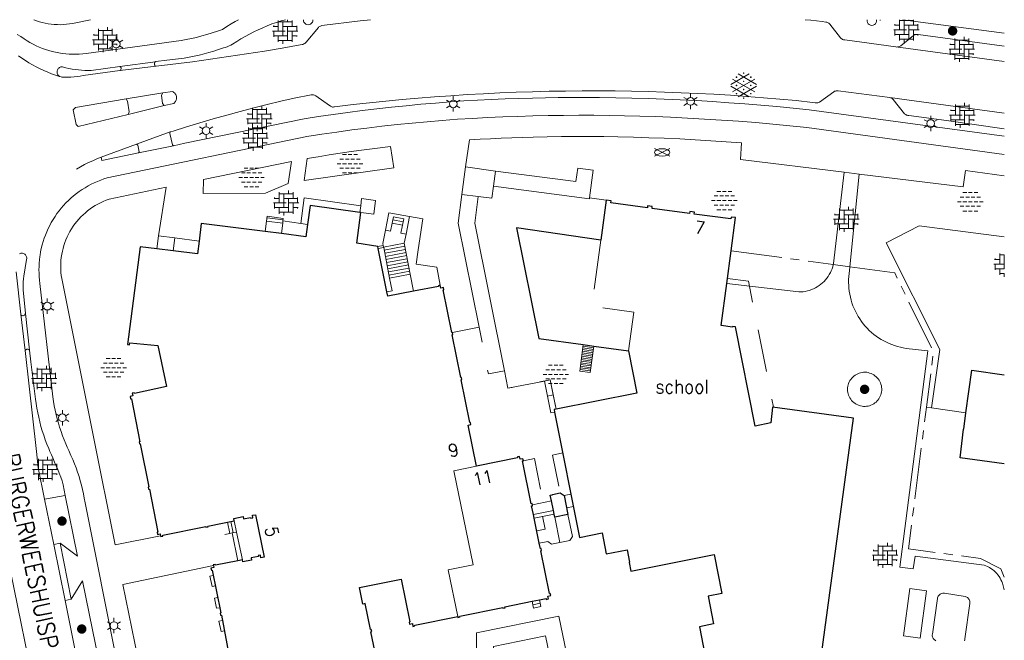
# Model space of a CAD drawing. Header units: metres. Extents: x 118578 to 118717, y 483740 to 483824.
# Tile 17 of 17: x 118674.61 to 118689.08, y 483800.49 to 483809.61. Entities that reach past the tile are written whole.
import ezdxf
from ezdxf.enums import TextEntityAlignment as Align

# ---------------------------------------------------------------- set-up
doc = ezdxf.new("R2010")
doc.units = ezdxf.units.M
doc.header["$MEASUREMENT"] = 0
for name, pattern in [('DGN Style 2', [1.038539, 0.623123, -0.415416]), ('DGN Style 3', [1.453955, 1.038539, -0.415416]), ('hek', [1.14, 0.75, -0.13, 0.13, -0.13])]:
    doc.linetypes.add(name, pattern=pattern)
for name, color, linetype, lineweight in [('Baakschild', 7, 'Continuous', 0), ('Barrier', 7, 'Continuous', 0), ('Kader', 7, 'Continuous', 0), ('Level 17', 7, 'Continuous', 0), ('Level 19', 7, 'Continuous', 0), ('Level 2', 7, 'Continuous', 0), ('Level 21', 7, 'Continuous', 0), ('Level 22', 7, 'Continuous', 0), ('Level 23', 7, 'Continuous', 0), ('Level 30', 7, 'Continuous', 0), ('Level 31', 7, 'Continuous', 0), ('Level 33', 7, 'Continuous', 0), ('Level 4', 7, 'Continuous', 0), ('Level 5', 7, 'Continuous', 0), ('Level 50', 7, 'Continuous', 0), ('Level 62', 7, 'Continuous', 0), ('Oml_ voetganger', 7, 'Continuous', 0), ('Omleiding fiets', 7, 'Continuous', 0), ('Omleiding OV', 7, 'Continuous', 0), ('Werkterrein', 7, 'Continuous', 0)]:
    doc.layers.add(name, color=color, linetype=linetype, lineweight=lineweight)
doc.styles.add('Style-STANDARD', font='STANDARD.shx')

# ---------------------------------------------------------------- blocks, each defined once
blk = doc.blocks.new('ONVERH_1')
at = {"layer": 'Barrier', "color": 7, "linetype": 'Continuous', "lineweight": 0}
for p, q in [((-1.18, 0.54), (-0.75, 0.54)), ((-0.86, 1.08), (-0.42, 1.08)), ((-0.54, 0.54), (-0.1, 0.54)), ((-0.21, 1.08), (0.22, 1.08)), ((0.12, 0.54), (0.55, 0.54)), ((0.44, 1.08), (0.87, 1.08)), ((0.77, 0.54), (1.2, 0.54)), ((-1.5, -0.01), (-1.07, -0.01)), ((-1.18, -0.54), (-0.75, -0.54)), ((-1.18, -0.54), (-0.75, -0.54)), ((-0.86, -0.01), (-0.42, -0.01)), ((-0.86, -1.09), (-0.42, -1.09)), ((-0.54, -0.54), (-0.1, -0.54)), ((-0.21, -0.01), (0.22, -0.01)), ((-0.21, -1.09), (0.22, -1.09)), ((0.12, -0.54), (0.55, -0.54)), ((0.44, -0.01), (0.87, -0.01)), ((0.44, -1.09), (0.87, -1.09)), ((0.77, -0.54), (1.2, -0.54)), ((1.09, -0.01), (1.5, -0.01))]:
    blk.add_line(p, q, dxfattribs=at)
blk = doc.blocks.new('OVERH_1')
at = {"layer": 'Barrier', "color": 7, "linetype": 'Continuous', "lineweight": 0}
for p, q in [((-0.81, 0), (-0.81, 1.26)), ((0.27, 1.08), (0.27, 1.47)), ((0.82, 0.54), (0.82, 1.26)), ((-1.5, 0), (0, 0)), ((-1.4, 0.54), (-0.81, 0.54)), ((-1.35, 0.54), (-1.35, 0.65)), ((-1.35, -0.65), (-1.35, 0)), ((-0.81, 1.08), (0.82, 1.08)), ((-0.27, -0.54), (-0.27, 1.08)), ((-0.27, 0.54), (1.35, 0.54)), ((0.27, -1.08), (0.27, 0.54)), ((0.27, 0), (1.5, 0)), ((0.82, -1.26), (0.82, 0)), ((1.35, 0), (1.35, 0.65)), ((-1.35, -0.54), (0.27, -0.54)), ((-0.81, -1.26), (-0.81, -0.54)), ((-0.81, -1.08), (0.82, -1.08)), ((-0.26, -1.48), (-0.26, -1.08)), ((0.82, -0.54), (1.4, -0.54)), ((1.35, -0.65), (1.35, -0.54))]:
    blk.add_line(p, q, dxfattribs=at)
blk = doc.blocks.new('GVERH_1')
at = {"layer": 'Barrier', "color": 7, "linetype": 'Continuous', "lineweight": 0}
for p, q in [((-1.5, 0.1), (0.66, 1.35)), ((-0.66, 1.35), (1.5, 0.1)), ((-1.3, 0.75), (1.3, -0.75)), ((-1.3, -0.75), (0, 0)), ((0, 0), (1.3, 0.75)), ((-1.5, -0.1), (0.66, -1.34)), ((-0.66, -1.34), (1.5, -0.1))]:
    blk.add_line(p, q, dxfattribs=at)
for centre in [(0, 1.45), (-0.84, 0.97), (-0.84, 0), (0, 0.48), (0.83, 0), (0.84, 0.97), (-0.84, -0.97), (0, -0.48), (0.83, -0.97), (0, -1.49)]:
    blk.add_circle(centre, 0.035, dxfattribs=at)
blk = doc.blocks.new('LANTPL_1')
at = {"layer": 'Level 50', "color": 7, "linetype": 'Continuous', "lineweight": 13}
for p, q in [((-0.38, 0.22), (-0.78, 0.45)), ((0, 0.45), (0, 0.9)), ((0.78, 0.45), (0.39, 0.22)), ((-0.38, -0.22), (-0.78, -0.46)), ((0, -0.9), (0, -0.46)), ((0.78, -0.46), (0.39, -0.22))]:
    blk.add_line(p, q, dxfattribs=at)
blk.add_circle((0, 0), 0.45, dxfattribs=at)
blk = doc.blocks.new('BOOM_1')
at = {"layer": 'Oml_ voetganger', "linetype": 'Continuous', "lineweight": 0}
h = blk.add_hatch(color=7, dxfattribs=at)
edge = h.paths.add_edge_path()
edge.add_arc((0, 0), 0.56, 0, 360)
blk = doc.blocks.new('BRPIJP_1')
at = {"layer": 'Omleiding fiets', "color": 7, "linetype": 'Continuous', "lineweight": 0}
for p, q in [((-0.9, -0.45), (0.89, 0.44)), ((-0.9, 0.44), (0.89, -0.45))]:
    blk.add_line(p, q, dxfattribs=at)
blk.add_ellipse((0, -0.01), major_axis=(0.89, 0), ratio=0.5, dxfattribs=at)

msp = doc.modelspace()

# ---------------------------------------------------------------- linework, layer by layer
at = {"layer": 'Barrier', "color": 7, "linetype": 'Continuous', "lineweight": 0}
for p, q in [((118678.408, 483809.441), (118678.408, 483809.598)), ((118678.408, 483809.576), (118678.611, 483809.576)), ((118678.476, 483809.373), (118678.476, 483809.576)), ((118678.543, 483809.576), (118678.543, 483809.609)), ((118678.611, 483809.508), (118678.611, 483809.598)), ((118687.253, 483809.596), (118687.253, 483809.609)), ((118687.465, 483809.528), (118687.539, 483809.528)), ((118687.471, 483809.528), (118687.471, 483809.541)), ((118687.539, 483809.46), (118687.539, 483809.609)), ((118687.539, 483809.595), (118687.742, 483809.595)), ((118687.607, 483809.393), (118687.607, 483809.595)), ((118687.607, 483809.528), (118687.809, 483809.528)), ((118687.674, 483809.595), (118687.674, 483809.609)), ((118687.674, 483809.325), (118687.674, 483809.528)), ((118687.742, 483809.528), (118687.742, 483809.609)), ((118687.809, 483809.46), (118687.809, 483809.541)), ((118678.322, 483809.441), (118678.509, 483809.441)), ((118678.335, 483809.508), (118678.408, 483809.508)), ((118678.34, 483809.508), (118678.34, 483809.522)), ((118678.34, 483809.359), (118678.34, 483809.441)), ((118678.476, 483809.508), (118678.679, 483809.508)), ((118678.543, 483809.305), (118678.543, 483809.508)), ((118678.543, 483809.441), (118678.697, 483809.441)), ((118678.611, 483809.283), (118678.611, 483809.441)), ((118678.679, 483809.441), (118678.679, 483809.521)), ((118687.453, 483809.46), (118687.64, 483809.46)), ((118687.471, 483809.379), (118687.471, 483809.46)), ((118687.471, 483809.393), (118687.674, 483809.393)), ((118687.539, 483809.302), (118687.539, 483809.393)), ((118687.674, 483809.46), (118687.828, 483809.46)), ((118687.742, 483809.303), (118687.742, 483809.46)), ((118687.742, 483809.393), (118687.815, 483809.393)), ((118687.809, 483809.379), (118687.809, 483809.393)), ((118678.34, 483809.373), (118678.543, 483809.373)), ((118678.408, 483809.283), (118678.408, 483809.373)), ((118678.408, 483809.305), (118678.611, 483809.305)), ((118678.476, 483809.256), (118678.476, 483809.305)), ((118678.611, 483809.373), (118678.684, 483809.373)), ((118678.679, 483809.36), (118678.679, 483809.373)), ((118687.539, 483809.325), (118687.742, 483809.325)), ((118687.607, 483809.276), (118687.607, 483809.325)), ((118688.937, 483806.086), (118689.011, 483806.086)), ((118688.943, 483806.086), (118688.943, 483806.1)), ((118689.011, 483806.019), (118689.011, 483806.176)), ((118689.011, 483806.154), (118689.079, 483806.154)), ((118689.078, 483805.951), (118689.078, 483806.154)), ((118689.078, 483806.086), (118689.079, 483806.086)), ((118688.925, 483806.019), (118689.079, 483806.019)), ((118688.943, 483805.937), (118688.943, 483806.019)), ((118688.943, 483805.951), (118689.079, 483805.951)), ((118689.011, 483805.861), (118689.011, 483805.951)), ((118689.011, 483805.883), (118689.079, 483805.883)), ((118689.078, 483805.834), (118689.078, 483805.883))]:
    msp.add_line(p, q, dxfattribs=at)
at = {"layer": 'Kader', "color": 7, "linetype": 'Continuous', "lineweight": 30}
for p, q in [((118679.619, 483806.775), (118679.607, 483806.777)), ((118678.453, 483806.466), (118678.216, 483806.496)), ((118676.861, 483806.214), (118676.624, 483806.243)), ((118679.878, 483806.247), (118679.871, 483806.278)), ((118680.004, 483805.609), (118679.878, 483806.247)), ((118684.999, 483805.736), (118685.065, 483806.216)), ((118682.891, 483804.836), (118683.047, 483804.814)), ((118682.451, 483802.401), (118682.423, 483802.541)), ((118682.169, 483802.285), (118682.157, 483802.341)), ((118682.463, 483802.345), (118682.451, 483802.401)), ((118682.471, 483802.302), (118682.463, 483802.345)), ((118677.661, 483802.229), (118677.76, 483802.249)), ((118682.244, 483801.917), (118682.169, 483802.285)), ((118677.88, 483801.676), (118677.811, 483801.662)), ((118682.14, 483801.065), (118682.247, 483801.087))]:
    msp.add_line(p, q, dxfattribs=at)
at = {"layer": 'Kader', "color": 7, "linetype": 'Continuous', "lineweight": 30, "flags": 128}
for points in [[(118683.228, 483806.956), (118683.148, 483806.371), (118681.91, 483806.551), (118682.239, 483804.926), (118682.891, 483804.836)], [(118685.065, 483806.216), (118685.13, 483806.701), (118685.062, 483806.71), (118685.058, 483806.682), (118684.522, 483806.754), (118684.526, 483806.782), (118684.458, 483806.791), (118684.454, 483806.763), (118683.901, 483806.837), (118683.905, 483806.865), (118683.837, 483806.874), (118683.833, 483806.847), (118683.295, 483806.919), (118683.299, 483806.946), (118683.228, 483806.956)], [(118679.607, 483806.777), (118678.875, 483806.878), (118678.836, 483806.6)], [(118679.871, 483806.278), (118679.56, 483806.325), (118679.619, 483806.775)], [(118678.216, 483806.496), (118677.276, 483806.617), (118677.243, 483806.357)], [(118678.836, 483806.6), (118678.811, 483806.419), (118678.453, 483806.466)], [(118677.243, 483806.357), (118677.218, 483806.17), (118676.861, 483806.214)], [(118676.624, 483806.243), (118676.376, 483806.273), (118676.19, 483804.837), (118676.223, 483804.833), (118676.227, 483804.86), (118676.635, 483804.825), (118676.765, 483804.219), (118676.295, 483804.117), (118676.292, 483804.129), (118676.26, 483804.122), (118676.269, 483804.082), (118676.229, 483804.073), (118676.236, 483804.038), (118676.248, 483804.041), (118676.374, 483803.41), (118676.361, 483803.407), (118676.367, 483803.377), (118676.38, 483803.379), (118676.507, 483802.746), (118676.494, 483802.744), (118676.5, 483802.713), (118676.513, 483802.715), (118676.639, 483802.082), (118676.627, 483802.079), (118676.633, 483802.048), (118676.673, 483802.057), (118676.679, 483802.029)], [(118680.395, 483805.62), (118680.016, 483805.549), (118680.004, 483805.609)], [(118680.789, 483805.707), (118680.758, 483805.701), (118680.761, 483805.689), (118680.395, 483805.62)], [(118680.969, 483805.013), (118680.959, 483805.013), (118680.833, 483805.64), (118680.843, 483805.643), (118680.836, 483805.673), (118680.797, 483805.666), (118680.789, 483805.707)], [(118686.315, 483799.706), (118686.86, 483803.758), (118685.673, 483803.918), (118685.645, 483803.685), (118685.416, 483803.637), (118685.127, 483805.095), (118685.085, 483805.101), (118685.084, 483805.094), (118684.915, 483805.117), (118684.999, 483805.736)], [(118681.322, 483803.051), (118681.199, 483803.653), (118681.24, 483803.662), (118681.233, 483803.694), (118681.224, 483803.692), (118681.098, 483804.321), (118681.108, 483804.323), (118681.102, 483804.354), (118681.092, 483804.352), (118680.965, 483804.982), (118680.975, 483804.984), (118680.969, 483805.013)], [(118683.047, 483804.814), (118683.555, 483804.744), (118683.679, 483804.124), (118682.492, 483803.887)], [(118688.515, 483803.833), (118688.601, 483804.459), (118689.079, 483804.394)], [(118682.492, 483803.887), (118682.461, 483803.881), (118682.469, 483803.843)], [(118682.469, 483803.843), (118682.836, 483802.003), (118683.167, 483802.069), (118683.229, 483801.761), (118683.535, 483801.822), (118683.572, 483801.639), (118683.563, 483801.637), (118683.588, 483801.51), (118684.816, 483801.751), (118684.928, 483801.181), (118684.724, 483801.141), (118684.804, 483800.733), (118684.598, 483800.692), (118684.678, 483800.284), (118684.099, 483800.17), (118684.074, 483800.294), (118682.631, 483800.01), (118682.78, 483799.247), (118682.57, 483799.206), (118682.571, 483799.199)], [(118689.079, 483803.086), (118688.428, 483803.175), (118688.477, 483803.595), (118688.482, 483803.594), (118688.515, 483803.833)], [(118682.142, 483802.484), (118682.139, 483802.5), (118682.126, 483802.497), (118681.998, 483803.127), (118682.01, 483803.129), (118682.004, 483803.16), (118681.962, 483803.151), (118681.954, 483803.193), (118681.923, 483803.187), (118681.926, 483803.175), (118681.322, 483803.051)], [(118682.423, 483802.541), (118682.406, 483802.625), (118682.437, 483802.631), (118682.436, 483802.636), (118682.549, 483802.66), (118682.608, 483802.62), (118682.665, 483802.341), (118682.471, 483802.302)], [(118682.157, 483802.341), (118682.132, 483802.467), (118682.145, 483802.469), (118682.142, 483802.484)], [(118677.76, 483802.249), (118677.755, 483802.281), (118677.89, 483802.309), (118677.897, 483802.276), (118678.001, 483802.297), (118678.003, 483802.285), (118678.035, 483802.291), (118678.028, 483802.329), (118678.074, 483802.338), (118678.198, 483801.715), (118678.153, 483801.706), (118678.146, 483801.743), (118678.114, 483801.737), (118678.116, 483801.724), (118678.009, 483801.702), (118678.015, 483801.669), (118677.887, 483801.643), (118677.88, 483801.676)], [(118676.679, 483802.029), (118676.681, 483802.016), (118676.712, 483802.023), (118676.709, 483802.035), (118677.342, 483802.164), (118677.344, 483802.152), (118677.375, 483802.158), (118677.372, 483802.17), (118677.586, 483802.214), (118677.661, 483802.229)], [(118682.247, 483801.087), (118682.344, 483801.107), (118682.347, 483801.094), (118682.379, 483801.101), (118682.37, 483801.142), (118682.412, 483801.151), (118682.405, 483801.181), (118682.393, 483801.179), (118682.266, 483801.807), (118682.279, 483801.81), (118682.273, 483801.841), (118682.26, 483801.838), (118682.244, 483801.917)], [(118677.455, 483801.589), (118677.461, 483801.561), (118677.418, 483801.552), (118677.424, 483801.522), (118677.436, 483801.523), (118677.564, 483800.894), (118677.552, 483800.892), (118677.559, 483800.861), (118677.571, 483800.863), (118677.692, 483800.229), (118677.681, 483800.227), (118677.687, 483800.194), (118677.699, 483800.196), (118677.826, 483799.568), (118677.814, 483799.565), (118677.819, 483799.536), (118677.862, 483799.545), (118677.87, 483799.503), (118677.898, 483799.509), (118677.896, 483799.522), (118678.274, 483799.599)], [(118677.811, 483801.662), (118677.486, 483801.595), (118677.483, 483801.607), (118677.453, 483801.601), (118677.455, 483801.589)], [(118679.898, 483799.989), (118679.77, 483800.617), (118679.782, 483800.62), (118679.775, 483800.652), (118679.763, 483800.65), (118679.685, 483801.031), (118679.652, 483801.024), (118679.602, 483801.269), (118680.214, 483801.391), (118680.343, 483800.763), (118680.332, 483800.761), (118680.338, 483800.729), (118680.379, 483800.737), (118680.387, 483800.697), (118680.417, 483800.703), (118680.415, 483800.715), (118681.046, 483800.844)], [(118681.046, 483800.844), (118681.049, 483800.829), (118681.081, 483800.836), (118681.078, 483800.848), (118681.707, 483800.976), (118681.709, 483800.964), (118681.741, 483800.971), (118681.738, 483800.983), (118682.14, 483801.065)]]:
    msp.add_lwpolyline(points, dxfattribs=at)
at = {"layer": 'Level 17', "color": 7, "linetype": 'Continuous', "lineweight": 0}
for p, q in [((118689.079, 483808.994), (118687.484, 483809.209)), ((118676.078, 483808.923), (118676.605, 483808.992)), ((118676.614, 483808.925), (118676.079, 483808.861)), ((118676.171, 483808.447), (118676.71, 483808.537)), ((118687.397, 483808.465), (118689.079, 483808.235)), ((118676.73, 483808.35), (118676.2, 483808.218)), ((118676.323, 483807.779), (118676.818, 483807.96)), ((118675.805, 483807.589), (118676.323, 483807.779)), ((118676.355, 483807.651), (118676.866, 483807.757)), ((118686.723, 483807.369), (118686.948, 483807.341)), ((118679.607, 483806.777), (118679.62, 483806.876)), ((118678.737, 483806.615), (118678.477, 483806.652)), ((118678.737, 483806.615), (118678.836, 483806.6)), ((118674.623, 483805.281), (118674.689, 483804.75)), ((118674.753, 483804.753), (118674.69, 483805.291)), ((118680.969, 483805.013), (118681.359, 483805.091)), ((118688.008, 483803.907), (118688.515, 483803.833)), ((118675.277, 483802.622), (118674.973, 483802.564)), ((118674.973, 483802.564), (118675.107, 483801.9)), ((118675.107, 483801.9), (118675.2, 483801.917)), ((118675.274, 483801.079), (118675.107, 483801.9)), ((118675.2, 483801.917), (118675.364, 483801.098)), ((118675.364, 483801.098), (118675.274, 483801.079))]:
    msp.add_line(p, q, dxfattribs=at)
at = {"layer": 'Level 17', "color": 7, "linetype": 'Continuous', "lineweight": 0, "flags": 128}
for points in [[(118674.572, 483809.394), (118674.623, 483809.361), (118674.673, 483809.326), (118674.715, 483809.299), (118674.758, 483809.273), (118674.803, 483809.249), (118674.848, 483809.227), (118674.894, 483809.207), (118674.941, 483809.188), (118674.988, 483809.171), (118675.036, 483809.156), (118675.085, 483809.143), (118675.133, 483809.131), (118675.183, 483809.122), (118675.233, 483809.114), (118675.283, 483809.108), (118675.333, 483809.104), (118675.383, 483809.102), (118675.433, 483809.101), (118675.483, 483809.103), (118675.534, 483809.106), (118675.584, 483809.111), (118676.981, 483809.304), (118677.056, 483809.318), (118677.13, 483809.333), (118677.204, 483809.35), (118677.282, 483809.37), (118677.36, 483809.392), (118677.437, 483809.415), (118677.514, 483809.44), (118677.59, 483809.467), (118677.651, 483809.507), (118677.713, 483809.546), (118677.776, 483809.583), (118677.823, 483809.609)], [(118675.647, 483809.609), (118675.383, 483809.554), (118675.339, 483809.547), (118675.295, 483809.541), (118675.25, 483809.538), (118675.205, 483809.536), (118675.161, 483809.537), (118675.116, 483809.539), (118675.071, 483809.544), (118675.027, 483809.55), (118674.983, 483809.558), (118674.939, 483809.568), (118674.896, 483809.58), (118674.853, 483809.594), (118674.814, 483809.609)], [(118676.605, 483808.992), (118676.61, 483808.995), (118676.769, 483809.013), (118677.025, 483809.045), (118677.098, 483809.059), (118677.171, 483809.073), (118677.244, 483809.09), (118677.316, 483809.107), (118677.388, 483809.127), (118677.46, 483809.148), (118677.531, 483809.17), (118677.601, 483809.194), (118677.629, 483809.202), (118677.657, 483809.212), (118677.684, 483809.223), (118677.711, 483809.235), (118677.737, 483809.249), (118677.797, 483809.289), (118677.858, 483809.327), (118677.921, 483809.363), (118677.984, 483809.398), (118678.048, 483809.431), (118678.113, 483809.462), (118678.179, 483809.492), (118678.245, 483809.52), (118678.313, 483809.546), (118678.381, 483809.57), (118678.449, 483809.593), (118678.514, 483809.609)], [(118679.762, 483809.609), (118679.611, 483809.593), (118679.05, 483809.522), (118679.038, 483809.519), (118679.027, 483809.515), (118679.016, 483809.509), (118679.006, 483809.502), (118678.997, 483809.494), (118678.817, 483809.278), (118678.807, 483809.268), (118678.796, 483809.26), (118678.784, 483809.253), (118678.771, 483809.247), (118678.757, 483809.243), (118678.729, 483809.239), (118678.466, 483809.193), (118678.203, 483809.149), (118677.939, 483809.107), (118677.675, 483809.067), (118677.411, 483809.028), (118677.147, 483808.991), (118676.614, 483808.925)], [(118687.484, 483809.209), (118686.737, 483809.311), (118686.725, 483809.312), (118686.713, 483809.315), (118686.702, 483809.32), (118686.691, 483809.326), (118686.682, 483809.334), (118686.673, 483809.342), (118686.517, 483809.541), (118686.509, 483809.549), (118686.5, 483809.557), (118686.49, 483809.563), (118686.48, 483809.567), (118686.469, 483809.571), (118686.457, 483809.573), (118686.401, 483809.581), (118686.236, 483809.6), (118686.154, 483809.609)], [(118687.589, 483809.609), (118689.079, 483809.41)], [(118687.484, 483809.209), (118687.497, 483809.208), (118687.509, 483809.209), (118687.522, 483809.211), (118687.534, 483809.215), (118687.546, 483809.22), (118687.557, 483809.227), (118687.746, 483809.375), (118687.756, 483809.382), (118687.767, 483809.388), (118687.778, 483809.391), (118687.79, 483809.393), (118687.802, 483809.393), (118687.814, 483809.391), (118689.079, 483809.218)], [(118675.193, 483808.776), (118675.134, 483808.795), (118675.076, 483808.816), (118675.019, 483808.839), (118674.962, 483808.863), (118674.906, 483808.889), (118674.851, 483808.916), (118674.797, 483808.945), (118674.743, 483808.976), (118674.691, 483809.008), (118674.639, 483809.042), (118674.588, 483809.077)], [(118676.614, 483808.925), (118676.606, 483808.928), (118676.599, 483808.933), (118676.593, 483808.939), (118676.589, 483808.946), (118676.587, 483808.955), (118676.586, 483808.963), (118676.587, 483808.97), (118676.59, 483808.977), (118676.594, 483808.983), (118676.599, 483808.988), (118676.605, 483808.992)], [(118675.193, 483808.776), (118675.186, 483808.782), (118675.177, 483808.79), (118675.169, 483808.8), (118675.163, 483808.81), (118675.159, 483808.822), (118675.157, 483808.834), (118675.156, 483808.846), (118675.158, 483808.858), (118675.161, 483808.869), (118675.166, 483808.881), (118675.173, 483808.891), (118675.182, 483808.899), (118675.191, 483808.907), (118675.202, 483808.912), (118675.214, 483808.916), (118675.226, 483808.918), (118675.238, 483808.917), (118675.283, 483808.904), (118675.329, 483808.893), (118675.376, 483808.884), (118675.422, 483808.876), (118675.469, 483808.871), (118675.516, 483808.867), (118675.563, 483808.864), (118675.61, 483808.863), (118675.657, 483808.865), (118676.078, 483808.923)], [(118676.079, 483808.861), (118675.54, 483808.787), (118675.495, 483808.78), (118675.451, 483808.774), (118675.406, 483808.769), (118675.361, 483808.767), (118675.315, 483808.765), (118675.27, 483808.765), (118675.225, 483808.767), (118675.218, 483808.768), (118675.193, 483808.776)], [(118676.079, 483808.861), (118676.086, 483808.865), (118676.092, 483808.871), (118676.096, 483808.879), (118676.098, 483808.887), (118676.098, 483808.895), (118676.097, 483808.902), (118676.094, 483808.909), (118676.089, 483808.915), (118676.084, 483808.919), (118676.078, 483808.923)], [(118676.73, 483808.35), (118676.708, 483808.379), (118676.69, 483808.498), (118676.71, 483808.537)], [(118676.71, 483808.537), (118676.851, 483808.556), (118676.863, 483808.549), (118676.874, 483808.541), (118676.885, 483808.531), (118676.893, 483808.52), (118676.9, 483808.508), (118676.906, 483808.495), (118676.91, 483808.482), (118676.911, 483808.468), (118676.912, 483808.455), (118676.91, 483808.442), (118676.907, 483808.43), (118676.903, 483808.418), (118676.897, 483808.406), (118676.889, 483808.396), (118676.881, 483808.386), (118676.871, 483808.378), (118676.73, 483808.35)], [(118676.818, 483807.96), (118676.863, 483807.974), (118677.059, 483808.034), (118677.255, 483808.093), (118677.452, 483808.151), (118677.65, 483808.206), (118677.847, 483808.26), (118678.046, 483808.312), (118678.244, 483808.362), (118678.443, 483808.411), (118678.643, 483808.458), (118678.891, 483808.506), (118678.903, 483808.507), (118678.915, 483808.506), (118678.927, 483808.504), (118678.938, 483808.5), (118678.949, 483808.495), (118678.96, 483808.489), (118679.161, 483808.35), (118679.168, 483808.343), (118679.176, 483808.337), (118679.185, 483808.332), (118679.195, 483808.328), (118679.205, 483808.326), (118679.216, 483808.326), (118679.226, 483808.328), (118679.236, 483808.331), (118679.272, 483808.334), (118679.51, 483808.363), (118679.749, 483808.389), (118679.988, 483808.413), (118680.227, 483808.436), (118680.466, 483808.457), (118680.706, 483808.476), (118680.945, 483808.493), (118681.185, 483808.509), (118681.425, 483808.522), (118681.665, 483808.533), (118681.905, 483808.543), (118682.145, 483808.551), (118682.387, 483808.557), (118682.63, 483808.561), (118682.872, 483808.563), (118683.115, 483808.564), (118683.357, 483808.562), (118683.6, 483808.559), (118683.843, 483808.553), (118684.085, 483808.546), (118684.327, 483808.537), (118684.57, 483808.526), (118684.812, 483808.513), (118685.054, 483808.498), (118685.296, 483808.481), (118685.538, 483808.463), (118685.779, 483808.442), (118686.021, 483808.42), (118686.262, 483808.395), (118686.3, 483808.387), (118686.313, 483808.386), (118686.326, 483808.387), (118686.339, 483808.389), (118686.351, 483808.394), (118686.362, 483808.4), (118686.573, 483808.551), (118686.585, 483808.557), (118686.597, 483808.561), (118686.61, 483808.564), (118686.623, 483808.566), (118686.636, 483808.566), (118687.397, 483808.465)], [(118676.2, 483808.218), (118675.468, 483808.042), (118675.438, 483808.068), (118675.393, 483808.286), (118675.425, 483808.318), (118676.171, 483808.447)], [(118676.2, 483808.218), (118676.218, 483808.255), (118676.193, 483808.41), (118676.171, 483808.447)], [(118676.866, 483807.757), (118677.034, 483807.794), (118678.787, 483808.153), (118679.001, 483808.185), (118679.215, 483808.217), (118679.429, 483808.246), (118679.643, 483808.274), (118679.857, 483808.299), (118680.072, 483808.323), (118680.287, 483808.346), (118680.502, 483808.366), (118680.717, 483808.385), (118680.933, 483808.401), (118681.135, 483808.415), (118681.337, 483808.426), (118681.539, 483808.436), (118681.741, 483808.445), (118681.944, 483808.453), (118682.146, 483808.458), (118682.333, 483808.463), (118682.52, 483808.465), (118682.706, 483808.467), (118682.893, 483808.468), (118683.13, 483808.466), (118683.368, 483808.463), (118683.605, 483808.458), (118683.843, 483808.451), (118684.08, 483808.442), (118684.317, 483808.432), (118684.554, 483808.42), (118684.791, 483808.406), (118685.028, 483808.39), (118685.265, 483808.373), (118685.502, 483808.354), (118685.738, 483808.333), (118685.975, 483808.31), (118686.211, 483808.286), (118689.079, 483807.896)], [(118689.079, 483808.005), (118688.228, 483808.127), (118687.674, 483808.203), (118687.663, 483808.203), (118687.651, 483808.205), (118687.641, 483808.209), (118687.63, 483808.214), (118687.621, 483808.22), (118687.613, 483808.228), (118687.446, 483808.437), (118687.438, 483808.445), (118687.429, 483808.452), (118687.419, 483808.458), (118687.408, 483808.462), (118687.397, 483808.465)], [(118676.04, 483800.157), (118675.567, 483802.513), (118675.556, 483802.579), (118675.544, 483802.644), (118675.531, 483802.709), (118675.515, 483802.773), (118675.498, 483802.837), (118675.479, 483802.9), (118675.459, 483802.963), (118675.436, 483803.026), (118675.412, 483803.087), (118675.387, 483803.148), (118675.359, 483803.209), (118675.329, 483803.283), (118675.307, 483803.33), (118675.285, 483803.377), (118675.26, 483803.437), (118675.237, 483803.498), (118675.215, 483803.56), (118675.194, 483803.621), (118675.175, 483803.684), (118675.158, 483803.747), (118675.142, 483803.81), (118675.128, 483803.874), (118675.116, 483803.938), (118675.105, 483804.002), (118675.096, 483804.067), (118674.905, 483805.736), (118674.899, 483805.785), (118674.894, 483805.835), (118674.891, 483805.884), (118674.89, 483805.933), (118674.891, 483805.983), (118674.893, 483806.032), (118674.897, 483806.081), (118674.903, 483806.13), (118674.906, 483806.149), (118674.914, 483806.2), (118674.925, 483806.25), (118674.937, 483806.3), (118674.951, 483806.349), (118674.967, 483806.398), (118674.985, 483806.446), (118675.004, 483806.494), (118675.025, 483806.541), (118675.048, 483806.587), (118675.072, 483806.632), (118675.098, 483806.676), (118675.126, 483806.719), (118675.155, 483806.761), (118675.186, 483806.802), (118675.218, 483806.842), (118675.252, 483806.881), (118675.287, 483806.918), (118675.323, 483806.954), (118675.361, 483806.989), (118675.4, 483807.023), (118675.44, 483807.054), (118675.482, 483807.085), (118675.524, 483807.114), (118675.567, 483807.141), (118675.612, 483807.167), (118675.657, 483807.191), (118675.703, 483807.213), (118675.75, 483807.234), (118675.798, 483807.253), (118675.846, 483807.27), (118675.895, 483807.286), (118678.829, 483807.893), (118679.049, 483807.927), (118679.269, 483807.959), (118679.49, 483807.989), (118679.711, 483808.017), (118679.932, 483808.044), (118680.153, 483808.068), (118680.375, 483808.09), (118680.596, 483808.111), (118680.818, 483808.129), (118681.04, 483808.146), (118681.262, 483808.159), (118681.484, 483808.171), (118681.706, 483808.181), (118681.928, 483808.189), (118682.15, 483808.196), (118682.374, 483808.201), (118682.599, 483808.204), (118682.823, 483808.205), (118683.048, 483808.205), (118683.273, 483808.203), (118683.497, 483808.199), (118683.722, 483808.193), (118683.946, 483808.185), (118684.171, 483808.176), (118684.422, 483808.164), (118684.673, 483808.15), (118684.923, 483808.134), (118685.174, 483808.117), (118685.425, 483808.097), (118685.675, 483808.075), (118685.925, 483808.051), (118686.175, 483808.026), (118689.079, 483807.631)], [(118676.818, 483807.96), (118676.813, 483807.939), (118676.852, 483807.771), (118676.866, 483807.757)], [(118681.16, 483807.448), (118681.217, 483807.843), (118681.373, 483807.852), (118681.529, 483807.86), (118681.685, 483807.868), (118681.842, 483807.874), (118681.998, 483807.88), (118682.154, 483807.884), (118682.362, 483807.889), (118682.569, 483807.892), (118682.777, 483807.893), (118682.985, 483807.893), (118683.192, 483807.891), (118683.4, 483807.887), (118683.627, 483807.882), (118683.855, 483807.875), (118684.082, 483807.867), (118684.31, 483807.857), (118684.537, 483807.845), (118684.764, 483807.831), (118684.991, 483807.816), (118685.218, 483807.799), (118685.203, 483807.557), (118686.723, 483807.369)], [(118675.805, 483807.589), (118675.815, 483807.541), (118676.355, 483807.651)], [(118676.323, 483807.779), (118676.343, 483807.767), (118676.363, 483807.667), (118676.355, 483807.651)], [(118678.787, 483807.246), (118678.834, 483807.569), (118678.994, 483807.596), (118679.155, 483807.622), (118679.316, 483807.647), (118679.477, 483807.671), (118679.671, 483807.697), (118679.864, 483807.722), (118680.059, 483807.745), (118680.108, 483807.434), (118678.787, 483807.246)], [(118675.443, 483807.415), (118675.501, 483807.448), (118675.56, 483807.48), (118675.62, 483807.51), (118675.681, 483807.538), (118675.743, 483807.564), (118675.805, 483807.589)], [(118677.305, 483807.057), (118677.307, 483807.26), (118678.6, 483807.527), (118678.552, 483807.203), (118678.221, 483807.059), (118677.305, 483807.057)], [(118686.948, 483807.341), (118688.474, 483807.153), (118688.509, 483807.395), (118689.079, 483807.315)], [(118676.649, 483806.435), (118676.761, 483807.147), (118675.92, 483806.973), (118675.877, 483806.957), (118675.836, 483806.94), (118675.795, 483806.921), (118675.756, 483806.901), (118675.717, 483806.879), (118675.679, 483806.855), (118675.642, 483806.829), (118675.606, 483806.802), (118675.572, 483806.774), (118675.539, 483806.744), (118675.507, 483806.713), (118675.476, 483806.68), (118675.447, 483806.646), (118675.419, 483806.611), (118675.393, 483806.574), (118675.369, 483806.537), (118675.346, 483806.498), (118675.325, 483806.459), (118675.305, 483806.418), (118675.287, 483806.377), (118675.271, 483806.335), (118675.257, 483806.293), (118675.245, 483806.25), (118675.234, 483806.207), (118675.226, 483806.163), (118675.219, 483806.118), (118675.214, 483806.074), (118675.211, 483806.029), (118675.21, 483805.984), (118675.211, 483805.939), (118675.214, 483805.895), (118675.219, 483805.85), (118675.226, 483805.806), (118675.692, 483803.483), (118676.01, 483801.895), (118676.679, 483802.029)], [(118679.62, 483806.876), (118678.79, 483806.991), (118678.737, 483806.615)], [(118679.62, 483806.876), (118679.633, 483806.981), (118679.838, 483806.954), (118679.811, 483806.75), (118679.619, 483806.775)], [(118680.336, 483806.716), (118680.531, 483806.685), (118680.466, 483806.229), (118680.434, 483806.019), (118680.736, 483805.974), (118680.789, 483805.707)], [(118689.079, 483806.418), (118687.827, 483806.58), (118687.341, 483806.329), (118688.129, 483804.766), (118688.008, 483803.907)], [(118674.604, 483806.171), (118674.614, 483806.176), (118674.625, 483806.178), (118674.637, 483806.179), (118674.648, 483806.178), (118674.66, 483806.175), (118674.671, 483806.171), (118674.681, 483806.164), (118674.69, 483806.156), (118674.698, 483806.147), (118674.704, 483806.136), (118674.708, 483806.124), (118674.711, 483806.113), (118674.711, 483806.1), (118674.709, 483806.088), (118674.666, 483805.843), (118674.661, 483805.801), (118674.658, 483805.76), (118674.657, 483805.718), (118674.656, 483805.677), (118674.658, 483805.635), (118674.661, 483805.594), (118674.69, 483805.295), (118674.69, 483805.291)], [(118674.623, 483805.281), (118674.553, 483805.904)], [(118674.623, 483805.281), (118674.624, 483805.277), (118674.629, 483805.27), (118674.636, 483805.265), (118674.643, 483805.262), (118674.652, 483805.261), (118674.66, 483805.261), (118674.668, 483805.263), (118674.676, 483805.267), (118674.682, 483805.273), (118674.686, 483805.28), (118674.689, 483805.288), (118674.69, 483805.291)], [(118674.689, 483804.75), (118674.699, 483804.759), (118674.705, 483804.764), (118674.712, 483804.767), (118674.72, 483804.768), (118674.727, 483804.768), (118674.735, 483804.766), (118674.742, 483804.763), (118674.748, 483804.758), (118674.753, 483804.753)], [(118674.973, 483802.564), (118674.88, 483803.027), (118674.854, 483803.265), (118674.689, 483804.75)], [(118675.277, 483802.622), (118675.246, 483802.777), (118675.229, 483802.834), (118675.21, 483802.89), (118675.189, 483802.946), (118675.168, 483803.001), (118675.144, 483803.056), (118675.12, 483803.111), (118675.094, 483803.173), (118675.073, 483803.219), (118675.052, 483803.265), (118675.033, 483803.311), (118675.007, 483803.375), (118674.983, 483803.439), (118674.96, 483803.504), (118674.939, 483803.569), (118674.92, 483803.635), (118674.903, 483803.701), (118674.886, 483803.768), (118674.872, 483803.835), (118674.859, 483803.902), (118674.848, 483803.97), (118674.839, 483804.037), (118674.771, 483804.584), (118674.753, 483804.753)], [(118674.786, 483799.969), (118674.263, 483802.516), (118674.141, 483803.079), (118674.119, 483803.181), (118674.091, 483803.304), (118674.061, 483803.426), (118674.03, 483803.548), (118673.997, 483803.669), (118673.963, 483803.79), (118673.927, 483803.911), (118673.89, 483804.031), (118673.851, 483804.151), (118673.719, 483804.553)], [(118675.277, 483802.622), (118675.456, 483801.728), (118675.2, 483801.917)], [(118676.344, 483800.237), (118676.124, 483801.312), (118677.455, 483801.589)], [(118675.364, 483801.098), (118675.528, 483801.368), (118675.819, 483799.952)], [(118675.489, 483800), (118675.274, 483801.079)]]:
    msp.add_lwpolyline(points, dxfattribs=at)
at = {"layer": 'Level 19', "color": 7, "linetype": 'Continuous', "lineweight": 0}
for p, q in [((118686.948, 483807.341), (118686.81, 483805.979)), ((118682.364, 483804.079), (118682.319, 483804.301)), ((118682.364, 483804.079), (118682.45, 483804.096)), ((118682.492, 483803.887), (118682.45, 483804.096)), ((118682.451, 483802.401), (118682.157, 483802.341)), ((118682.463, 483802.345), (118682.169, 483802.285))]:
    msp.add_line(p, q, dxfattribs=at)
at = {"layer": 'Level 19', "color": 7, "linetype": 'Continuous', "lineweight": 0, "flags": 128}
for points in [[(118686.723, 483807.369), (118686.569, 483806.029), (118686.565, 483806.012)], [(118686.565, 483806.012), (118686.557, 483805.981), (118686.547, 483805.951), (118686.536, 483805.921), (118686.522, 483805.893), (118686.507, 483805.865), (118686.49, 483805.838), (118686.471, 483805.812), (118686.451, 483805.788), (118686.43, 483805.764), (118686.407, 483805.742), (118686.382, 483805.722), (118686.357, 483805.703), (118686.33, 483805.685), (118686.303, 483805.67), (118686.274, 483805.656), (118686.245, 483805.644), (118686.215, 483805.633), (118686.184, 483805.625), (118686.153, 483805.618), (118686.121, 483805.613), (118686.09, 483805.611), (118686.058, 483805.61), (118684.999, 483805.736)], [(118686.81, 483805.979), (118686.805, 483805.924), (118686.798, 483805.881), (118686.794, 483805.837), (118686.791, 483805.794), (118686.791, 483805.75), (118686.792, 483805.706), (118686.795, 483805.663), (118686.8, 483805.619), (118686.807, 483805.576), (118686.817, 483805.533), (118686.827, 483805.491), (118686.84, 483805.449), (118686.855, 483805.407), (118686.871, 483805.367), (118686.89, 483805.327), (118686.91, 483805.288), (118686.931, 483805.25), (118686.955, 483805.213), (118686.98, 483805.177), (118687.006, 483805.142), (118687.034, 483805.109), (118687.064, 483805.076), (118687.095, 483805.045), (118687.127, 483805.016), (118687.161, 483804.987), (118687.196, 483804.961), (118687.231, 483804.936), (118687.269, 483804.913), (118687.307, 483804.891), (118687.346, 483804.871), (118687.385, 483804.853), (118687.426, 483804.836), (118687.467, 483804.821), (118687.509, 483804.809), (118687.551, 483804.798), (118687.594, 483804.789), (118687.638, 483804.781), (118687.957, 483804.747), (118687.543, 483801.568), (118687.737, 483801.542), (118687.769, 483801.729), (118688.782, 483801.595), (118688.808, 483801.585), (118688.834, 483801.575), (118688.859, 483801.562), (118688.883, 483801.548), (118688.906, 483801.532), (118688.928, 483801.514), (118688.949, 483801.495), (118688.968, 483801.475), (118688.986, 483801.454), (118689.002, 483801.431), (118689.017, 483801.407), (118689.03, 483801.383), (118689.041, 483801.357), (118689.051, 483801.331), (118689.079, 483801.236)], [(118682.319, 483804.301), (118681.783, 483804.194), (118681.731, 483804.452)], [(118682.45, 483804.096), (118682.405, 483804.318), (118682.319, 483804.301)], [(118687.033, 483803.928), (118687.01, 483803.929), (118686.988, 483803.931), (118686.966, 483803.935), (118686.945, 483803.941), (118686.924, 483803.95), (118686.904, 483803.96), (118686.885, 483803.971), (118686.867, 483803.985), (118686.85, 483803.999), (118686.835, 483804.016), (118686.821, 483804.033), (118686.809, 483804.052), (118686.799, 483804.072), (118686.79, 483804.092), (118686.783, 483804.113), (118686.779, 483804.135), (118686.776, 483804.157), (118686.775, 483804.18), (118686.776, 483804.202), (118686.779, 483804.224), (118686.784, 483804.246), (118686.791, 483804.267), (118686.799, 483804.288), (118686.81, 483804.307), (118686.822, 483804.326), (118686.836, 483804.343), (118686.851, 483804.36), (118686.868, 483804.375), (118686.886, 483804.388), (118686.905, 483804.399), (118686.925, 483804.409), (118686.946, 483804.417), (118686.967, 483804.423), (118686.989, 483804.428), (118687.011, 483804.43), (118687.033, 483804.43), (118687.056, 483804.429), (118687.078, 483804.425), (118687.099, 483804.419), (118687.12, 483804.412), (118687.141, 483804.403), (118687.16, 483804.391), (118687.178, 483804.379), (118687.195, 483804.364), (118687.211, 483804.349), (118687.225, 483804.331), (118687.238, 483804.313), (118687.249, 483804.294), (118687.259, 483804.273), (118687.266, 483804.253), (118687.272, 483804.231), (118687.275, 483804.209), (118687.277, 483804.187), (118687.277, 483804.164), (118687.274, 483804.142), (118687.27, 483804.12), (118687.264, 483804.099), (118687.256, 483804.078), (118687.246, 483804.058), (118687.234, 483804.039), (118687.221, 483804.021), (118687.211, 483804.009), (118687.195, 483803.993), (118687.177, 483803.979), (118687.159, 483803.966), (118687.14, 483803.955), (118687.119, 483803.946), (118687.098, 483803.939), (118687.077, 483803.933), (118687.055, 483803.93), (118687.033, 483803.928)], [(118682.469, 483803.843), (118682.413, 483803.832), (118682.364, 483804.079)], [(118682.547, 483801.929), (118682.424, 483801.905), (118682.368, 483801.942), (118682.244, 483801.917)], [(118687.844, 483800.524), (118687.596, 483800.557), (118687.689, 483801.253), (118687.937, 483801.22), (118687.844, 483800.524)], [(118688.072, 483800.486), (118688.061, 483800.493), (118688.051, 483800.501), (118688.042, 483800.511), (118688.034, 483800.521), (118688.028, 483800.533), (118688.024, 483800.545), (118688.021, 483800.558), (118688.021, 483800.571), (118688.022, 483800.584), (118688.095, 483801.105), (118688.098, 483801.117), (118688.103, 483801.13), (118688.109, 483801.142), (118688.117, 483801.152), (118688.126, 483801.162), (118688.137, 483801.17), (118688.148, 483801.176), (118688.161, 483801.181), (118688.173, 483801.184), (118688.187, 483801.185), (118688.2, 483801.183), (118688.502, 483801.136), (118688.514, 483801.132), (118688.526, 483801.127), (118688.537, 483801.121), (118688.547, 483801.112), (118688.555, 483801.103), (118688.562, 483801.092), (118688.567, 483801.081), (118688.571, 483801.069), (118688.573, 483801.056), (118688.573, 483801.043), (118688.571, 483801.031), (118688.499, 483800.512), (118688.497, 483800.5), (118688.492, 483800.487)]]:
    msp.add_lwpolyline(points, dxfattribs=at)
at = {"layer": 'Level 2', "color": 7, "linetype": 'Continuous', "lineweight": 13}
for p, q in [((118681.16, 483807.448), (118681.108, 483807.042)), ((118681.601, 483807.385), (118681.16, 483807.448)), ((118681.571, 483807.165), (118681.601, 483807.385)), ((118681.108, 483807.042), (118681.348, 483807.011))]:
    msp.add_line(p, q, dxfattribs=at)
at = {"layer": 'Level 2', "color": 7, "linetype": 'Continuous', "lineweight": 13, "flags": 128}
msp.add_lwpolyline([(118681.348, 483807.011), (118681.546, 483806.985), (118681.571, 483807.165)], dxfattribs=at)
at = {"layer": 'Level 21', "color": 7, "linetype": 'Continuous', "lineweight": 0}
for p, q in [((118677.728, 483802.07), (118677.795, 483802.083)), ((118677.811, 483801.662), (118677.728, 483802.07)), ((118677.795, 483802.083), (118677.88, 483801.676))]:
    msp.add_line(p, q, dxfattribs=at)
at = {"layer": 'Level 22', "color": 7, "linetype": 'Continuous', "lineweight": 0}
for p, q in [((118682.547, 483801.929), (118682.471, 483802.302)), ((118677.696, 483802.063), (118677.62, 483802.048)), ((118677.728, 483802.07), (118677.696, 483802.063))]:
    msp.add_line(p, q, dxfattribs=at)
at = {"layer": 'Level 22', "color": 7, "linetype": 'Continuous', "lineweight": 0, "flags": 128}
for points in [[(118682.983, 483806.993), (118683.038, 483807.397), (118682.809, 483807.428), (118682.783, 483807.232), (118681.601, 483807.385)], [(118681.571, 483807.165), (118682.981, 483806.976), (118682.983, 483806.993)], [(118681.108, 483807.042), (118681.052, 483806.618), (118681.359, 483805.091)], [(118681.348, 483807.011), (118681.296, 483806.621), (118681.731, 483804.452)], [(118681.587, 483799.008), (118681.569, 483800.402), (118682.336, 483800.556), (118682.398, 483800.251), (118682.643, 483800.301), (118682.532, 483800.848), (118681.32, 483800.604), (118681.338, 483799.186), (118678.667, 483799.156), (118678.622, 483799.377), (118678.377, 483799.329), (118678.46, 483798.905), (118681.588, 483798.939), (118681.587, 483799.008)]]:
    msp.add_lwpolyline(points, dxfattribs=at)
at = {"layer": 'Level 23', "color": 7, "linetype": 'hek', "lineweight": 0}
for p, q in [((118682.983, 483806.993), (118683.228, 483806.956)), ((118685.065, 483806.216), (118686.565, 483806.012)), ((118686.565, 483806.012), (118686.81, 483805.979)), ((118688.008, 483803.907), (118687.935, 483803.918)), ((118682.142, 483802.484), (118682.423, 483802.541))]:
    msp.add_line(p, q, dxfattribs=at)
at = {"layer": 'Level 23', "color": 7, "linetype": 'hek', "lineweight": 0, "flags": 128}
for points in [[(118686.81, 483805.979), (118687.468, 483805.889), (118688.037, 483804.727), (118687.935, 483803.918)], [(118689.079, 483801.419), (118689.029, 483801.54), (118688.727, 483801.694), (118687.67, 483801.835), (118687.935, 483803.918)]]:
    msp.add_lwpolyline(points, dxfattribs=at)
at = {"layer": 'Level 30', "color": 7, "linetype": 'Continuous', "lineweight": 0}
for p, q in [((118678.216, 483806.496), (118678.236, 483806.651)), ((118678.236, 483806.651), (118678.473, 483806.62)), ((118680.336, 483806.716), (118680.286, 483806.46)), ((118678.473, 483806.62), (118678.453, 483806.466)), ((118680.082, 483806.622), (118680.234, 483806.592)), ((118676.624, 483806.243), (118676.649, 483806.435)), ((118676.649, 483806.435), (118676.886, 483806.404)), ((118676.861, 483806.214), (118676.886, 483806.404)), ((118677.243, 483806.357), (118676.886, 483806.404)), ((118680.286, 483806.46), (118680.26, 483806.326)), ((118679.951, 483806.294), (118679.871, 483806.278)), ((118679.957, 483806.262), (118679.878, 483806.247)), ((118679.951, 483806.294), (118679.956, 483806.268)), ((118680.26, 483806.326), (118679.956, 483806.268)), ((118679.956, 483806.268), (118679.957, 483806.262)), ((118679.957, 483806.262), (118680.044, 483805.811)), ((118680.044, 483805.811), (118680.347, 483805.869)), ((118680.347, 483805.869), (118680.395, 483805.62)), ((118677.795, 483802.083), (118677.76, 483802.249))]:
    msp.add_line(p, q, dxfattribs=at)
at = {"layer": 'Level 30', "color": 7, "linetype": 'Continuous', "lineweight": 0, "flags": 128}
for points in [[(118679.983, 483806.517), (118680.033, 483806.773), (118680.336, 483806.716)], [(118680.234, 483806.592), (118680.252, 483806.683), (118680.099, 483806.712), (118680.082, 483806.622)], [(118679.983, 483806.517), (118679.946, 483806.323), (118679.951, 483806.294)], [(118679.983, 483806.517), (118680.059, 483806.502), (118680.082, 483806.622)], [(118680.234, 483806.592), (118680.211, 483806.474), (118680.286, 483806.46)], [(118680.004, 483805.609), (118680.08, 483805.624), (118680.044, 483805.811)]]:
    msp.add_lwpolyline(points, dxfattribs=at)
at = {"layer": 'Level 31', "color": 7, "linetype": 'Continuous', "lineweight": 0}
for p, q in [((118678.477, 483806.652), (118678.473, 483806.62)), ((118680.347, 483805.869), (118680.26, 483806.326)), ((118677.661, 483802.229), (118677.696, 483802.063)), ((118682.14, 483801.065), (118682.15, 483801.015)), ((118682.257, 483801.037), (118682.15, 483801.015)), ((118682.257, 483801.037), (118682.247, 483801.087))]:
    msp.add_line(p, q, dxfattribs=at)
at = {"layer": 'Level 31', "color": 7, "linetype": 'Continuous', "lineweight": 0, "flags": 128}
for points in [[(118678.236, 483806.651), (118678.245, 483806.722), (118678.482, 483806.691), (118678.477, 483806.652)], [(118682.891, 483804.836), (118682.838, 483804.446), (118682.994, 483804.424), (118683.047, 483804.814)], [(118682.15, 483801.015), (118682.16, 483800.966), (118682.267, 483800.987), (118682.257, 483801.037)]]:
    msp.add_lwpolyline(points, dxfattribs=at)
at = {"layer": 'Level 33', "color": 7, "linetype": 'Continuous', "lineweight": 0}
for p, q in [((118678.242, 483806.698), (118678.479, 483806.667)), ((118680.091, 483806.667), (118680.243, 483806.638)), ((118679.965, 483806.222), (118680.268, 483806.281)), ((118679.974, 483806.177), (118680.277, 483806.235)), ((118679.983, 483806.131), (118680.286, 483806.189)), ((118679.991, 483806.085), (118680.295, 483806.144)), ((118680, 483806.04), (118680.303, 483806.098)), ((118680.009, 483805.994), (118680.312, 483806.052)), ((118680.018, 483805.948), (118680.321, 483806.007)), ((118680.026, 483805.903), (118680.33, 483805.961)), ((118680.035, 483805.857), (118680.339, 483805.915)), ((118682.881, 483804.763), (118683.037, 483804.741)), ((118682.885, 483804.787), (118683.041, 483804.765)), ((118682.888, 483804.811), (118683.044, 483804.79)), ((118682.861, 483804.617), (118683.017, 483804.595)), ((118682.865, 483804.641), (118683.021, 483804.619)), ((118682.868, 483804.665), (118683.024, 483804.644)), ((118682.871, 483804.69), (118683.027, 483804.668)), ((118682.875, 483804.714), (118683.031, 483804.692)), ((118682.878, 483804.738), (118683.034, 483804.717)), ((118682.841, 483804.47), (118682.997, 483804.449)), ((118682.844, 483804.495), (118683, 483804.473)), ((118682.848, 483804.519), (118683.004, 483804.497)), ((118682.851, 483804.543), (118683.007, 483804.522)), ((118682.855, 483804.568), (118683.011, 483804.546)), ((118682.858, 483804.592), (118683.014, 483804.571)), ((118677.71, 483802.239), (118677.745, 483802.073))]:
    msp.add_line(p, q, dxfattribs=at)
at = {"layer": 'Level 4', "color": 7, "linetype": 'Continuous', "lineweight": 0, "flags": 128}
msp.add_lwpolyline([(118681.322, 483803.051), (118680.99, 483802.983), (118681.272, 483801.603), (118680.905, 483801.53), (118681.046, 483800.844)], dxfattribs=at)
at = {"layer": 'Level 5', "color": 7, "linetype": 'DGN Style 3', "lineweight": 0, "flags": 128}
msp.add_lwpolyline([(118683.555, 483804.744), (118683.635, 483805.315), (118683.015, 483805.401), (118683.148, 483806.371)], dxfattribs=at)
at = {"layer": 'Oml_ voetganger', "color": 7, "linetype": 'Continuous', "lineweight": 0}
for centre, start, end in [((118678.847, 483809.606), 177.8519, 2.1481), ((118687.131, 483809.595), 168.7812, 11.2188)]:
    msp.add_arc(centre, 0.07, start, end, dxfattribs=at)
at = {"layer": 'Werkterrein', "color": 7, "linetype": 'DGN Style 2', "lineweight": 0}
for p, q in [((118682.709, 483802.641), (118682.608, 483802.62)), ((118682.746, 483802.457), (118682.645, 483802.437))]:
    msp.add_line(p, q, dxfattribs=at)
at = {"layer": 'Werkterrein', "color": 7, "linetype": 'DGN Style 2', "lineweight": 0, "flags": 128}
for points in [[(118685.009, 483805.808), (118685.317, 483805.766), (118685.687, 483803.917)], [(118680.969, 483805.013), (118681.359, 483805.091), (118681.496, 483804.405), (118681.731, 483804.452), (118681.783, 483804.194), (118682.405, 483804.318), (118682.492, 483803.887)], [(118682.01, 483803.129), (118682.172, 483803.162), (118682.286, 483802.601), (118682.247, 483802.542), (118682.331, 483802.126), (118682.206, 483802.101)], [(118682.589, 483803.245), (118682.436, 483803.214), (118682.549, 483802.66)], [(118682.665, 483802.341), (118682.731, 483802.015), (118682.694, 483801.959), (118682.424, 483801.905), (118682.368, 483801.942), (118682.244, 483801.917)], [(118677.483, 483801.293), (118677.434, 483801.281), (118677.403, 483801.434), (118677.453, 483801.444)], [(118677.548, 483800.971), (118677.501, 483800.963), (118677.469, 483801.113), (118677.517, 483801.123)], [(118677.615, 483800.633), (118677.566, 483800.622), (118677.535, 483800.773), (118677.586, 483800.783)]]:
    msp.add_lwpolyline(points, dxfattribs=at)

# ---------------------------------------------------------------- block references
at = {"layer": 'Barrier', "color": 7, "linetype": 'Continuous', "lineweight": 0, "xscale": 0.1250023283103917, "yscale": 0.1250023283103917, "zscale": 0.1250023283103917}
for name, p in [('OVERH_1', (118675.866, 483809.315)), ('OVERH_1', (118688.454, 483809.175)), ('GVERH_1', (118685.248, 483808.644)), ('OVERH_1', (118688.461, 483808.206)), ('OVERH_1', (118678.13, 483808.155)), ('OVERH_1', (118678.071, 483807.87)), ('ONVERH_1', (118679.461, 483807.495)), ('ONVERH_1', (118678.014, 483807.292)), ('OVERH_1', (118678.523, 483806.917)), ('ONVERH_1', (118684.963, 483806.952)), ('ONVERH_1', (118688.579, 483806.935)), ('OVERH_1', (118686.757, 483806.677)), ('ONVERH_1', (118675.987, 483804.497)), ('OVERH_1', (118674.967, 483804.339)), ('ONVERH_1', (118682.487, 483804.399)), ('OVERH_1', (118674.983, 483803.003)), ('OVERH_1', (118687.327, 483801.741))]:
    msp.add_blockref(name, p, dxfattribs=at)
at = {"layer": 'Level 50', "color": 7, "linetype": 'Continuous', "lineweight": 13, "xscale": 0.1250023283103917, "yscale": 0.1250023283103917, "zscale": 0.1250023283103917}
for p in [(118676.026, 483809.251), (118684.468, 483808.408), (118680.979, 483808.372), (118677.346, 483807.979), (118687.997, 483808.084), (118675.013, 483805.401), (118675.234, 483803.762), (118675.993, 483800.708)]:
    msp.add_blockref('LANTPL_1', p, dxfattribs=at)
at = {"layer": 'Oml_ voetganger', "color": 7, "linetype": 'Continuous', "lineweight": 0, "xscale": 0.1250023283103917, "yscale": 0.1250023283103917, "zscale": 0.1250023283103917}
for p in [(118688.319, 483809.444), (118687.026, 483804.179), (118675.229, 483802.244), (118675.519, 483800.658)]:
    msp.add_blockref('BOOM_1', p, dxfattribs=at)
at = {"layer": 'Omleiding fiets', "color": 7, "linetype": 'Continuous', "lineweight": 0, "xscale": 0.1250023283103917, "yscale": 0.1250023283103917, "zscale": 0.1250023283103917}
msp.add_blockref('BRPIJP_1', (118684.051, 483807.66), dxfattribs=at)

# ---------------------------------------------------------------- texts
at = {"layer": 'Baakschild', "color": 7, "linetype": 'Continuous', "lineweight": 0, "style": 'Style-STANDARD'}
for s, height, rotation, p in [('7', 0.188, 352.37, (118684.615, 483806.647)), ('11', 0.1875, 11.54, (118681.396, 483802.971))]:
    msp.add_text(s, height=height, rotation=rotation, dxfattribs=at).set_placement(p, align=Align.TOP_CENTER)
msp.add_text('9', height=0.188, rotation=11.54, dxfattribs=at).set_placement((118681.055, 483803.301), align=Align.MIDDLE_RIGHT)
msp.add_text('5', height=0.188, rotation=281.26, dxfattribs=at).set_placement((118678.223, 483802.069), align=Align.CENTER)
at = {"layer": 'Level 62', "color": 7, "linetype": 'Continuous', "lineweight": 0, "style": 'Style-STANDARD'}
msp.add_text('school', height=0.2, dxfattribs=at).set_placement((118684.342, 483804.22), align=Align.MIDDLE_CENTER)
at = {"layer": 'Omleiding OV', "color": 7, "linetype": 'Continuous', "lineweight": 0, "style": 'Style-STANDARD'}
msp.add_text('BURGERWEESHUISPAD', height=0.25, rotation=281.6, dxfattribs=at).set_placement((118674.803, 483801.613), align=Align.MIDDLE_CENTER)

doc.saveas('drawing.dxf')
